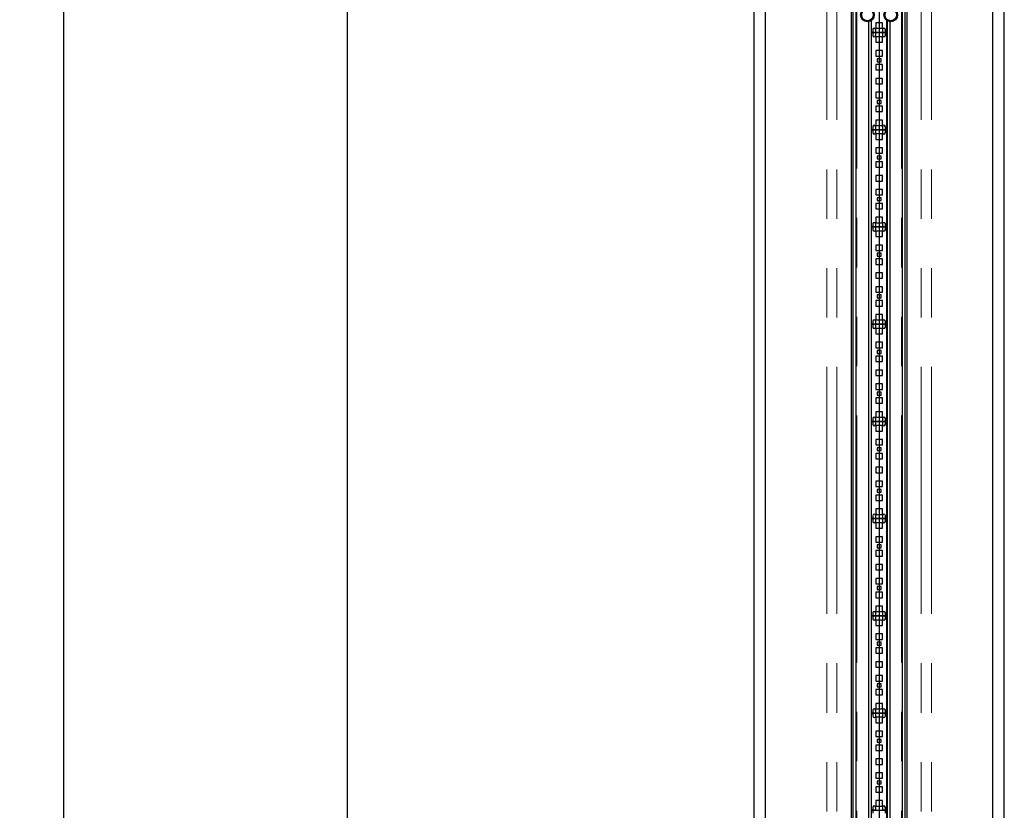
# Model space of a CAD drawing. Header units: millimetres. Extents: x 75 to 4122, y 120 to 5820.
# Tile 45 of 49: x 2187 to 2693, y 4131 to 4538. Entities that reach past the tile are written whole.
import ezdxf

# ---------------------------------------------------------------- set-up
doc = ezdxf.new("R2010")
doc.units = ezdxf.units.MM
doc.header["$LTSCALE"] = 20
doc.linetypes.add('PHANTOM', pattern=[12.7, 6.35, -1.27, 1.27, -1.27, 1.27, -1.27])
doc.layers.add('DISEGNO', color=7, linetype='Continuous')
doc.styles.add('SLDTEXTSTYLE0', font='ASTEP-SANS-REGULAR.TTF')
doc.dimstyles.new('SLDDIMSTYLE0', dxfattribs={"dimtxt": 55.654222, "dimasz": 40, "dimexe": 0, "dimexo": 0.0625, "dimgap": 13.913556, "dimtad": 0, "dimrnd": 1e-09, "dimzin": 12, "dimdsep": 46, "dimtxsty": 'SLDTEXTSTYLE0', "dimsah": 1, "dimcen": 0.09, "dimadec": 0, "dimazin": 3, "dimtfac": 1, "dimtofl": 0, "dimtmove": 0, "dimatfit": 3, "dimfxl": 0, "dimfrac": 2, "dimtolj": 1, "dimtzin": 12, "dimarcsym": 0})

# ---------------------------------------------------------------- blocks, each defined once
blk = doc.blocks.new('_D_2')
at = {"layer": 'DISEGNO', "color": 7}
for p, q in [((2544.27, 5121.21), (2335.13, 5121.21)), ((2355.13, 5121.21), (2355.13, 3875.47)), ((2355.13, 2491.21), (2355.13, 3736.95)), ((2544.27, 2491.21), (2335.13, 2491.21))]:
    blk.add_line(p, q, dxfattribs=at)
for points in [[(2355.13, 5121.21), (2347.63, 5081.21), (2362.63, 5081.21)], [(2355.13, 2491.21), (2362.63, 2531.21), (2347.63, 2531.21)]]:
    blk.add_solid(points, dxfattribs=at)
at = {"layer": 'DISEGNO', "color": 7, "insert": (2336.06, 3736.95), "char_height": 42.333, "attachment_point": 1, "rotation": 90, "style": 'SLDTEXTSTYLE0'}
blk.add_mtext('2630', dxfattribs=at)
blk = doc.blocks.new('_D_3')
at = {"layer": 'DISEGNO', "color": 7}
for p, q in [((2581.14, 5589.21), (2189.37, 5589.21)), ((2209.37, 5589.21), (2209.37, 4112.15)), ((2209.37, 2023.21), (2209.37, 3500.27)), ((2581.14, 2023.21), (2189.37, 2023.21))]:
    blk.add_line(p, q, dxfattribs=at)
for points in [[(2209.37, 5589.21), (2201.87, 5549.21), (2216.87, 5549.21)], [(2209.37, 2023.21), (2216.87, 2063.21), (2201.87, 2063.21)]]:
    blk.add_solid(points, dxfattribs=at)
at = {"layer": 'DISEGNO', "color": 7, "attachment_point": 1, "rotation": 90, "style": 'SLDTEXTSTYLE0'}
for s, insert, char_height in [('3550', (2190.3, 3973.15), 42.333), ('MIN. 2920 / MAX. ', (2190.3, 3500.27), 42.3333)]:
    blk.add_mtext(s, dxfattribs=dict(at, insert=insert, char_height=char_height))

msp = doc.modelspace()

# ---------------------------------------------------------------- linework, layer by layer
at = {"color": 7, "linetype": 'Continuous', "lineweight": 25}
for p, q in [((2564.267, 5121.211), (2564.267, 2491.211)), ((2570.267, 2491.211), (2570.267, 5121.211)), ((2687.01, 5121.211), (2687.01, 2491.211)), ((2693.01, 2491.211), (2693.01, 5121.211)), ((2614.208, 5096.211), (2614.208, 2864.211)), ((2615.208, 5096.211), (2615.208, 2864.211)), ((2616.613, 5096.211), (2616.613, 2863.011)), ((2628.636, 5096.211), (2628.636, 2864.211)), ((2628.638, 5096.211), (2628.638, 2864.211)), ((2628.638, 5096.211), (2628.638, 2864.211)), ((2628.641, 5096.211), (2628.641, 2864.211)), ((2640.663, 2863.011), (2640.663, 5096.211)), ((2642.069, 2864.211), (2642.069, 5096.211)), ((2643.068, 2864.211), (2643.068, 5096.211)), ((2623.138, 4536.746), (2623.138, 3987.675)), ((2624.488, 4537.239), (2624.488, 3987.182)), ((2624.638, 4537.338), (2624.638, 4531.211)), ((2630.388, 4536.191), (2626.888, 4536.191)), ((2626.888, 4536.191), (2626.888, 4533.391)), ((2630.388, 4533.391), (2630.388, 4536.191)), ((2632.638, 4531.211), (2632.638, 4537.338)), ((2632.788, 4537.239), (2632.788, 3987.182)), ((2634.138, 4536.746), (2634.138, 3987.675)), ((2624.638, 4531.211), (2625.388, 4531.211)), ((2624.638, 4531.211), (2624.638, 4481.211)), ((2625.388, 4531.211), (2624.638, 4531.211)), ((2625.388, 4532.711), (2625.388, 4531.211)), ((2625.388, 4531.211), (2626.888, 4531.211)), ((2625.388, 4531.211), (2625.388, 4529.711)), ((2626.888, 4531.211), (2625.388, 4531.211)), ((2626.888, 4533.391), (2630.388, 4533.391)), ((2626.888, 4531.211), (2626.888, 4532.711)), ((2626.888, 4531.211), (2630.388, 4531.211)), ((2626.888, 4529.711), (2626.888, 4531.211)), ((2630.388, 4531.211), (2626.888, 4531.211)), ((2630.388, 4532.711), (2630.388, 4531.211)), ((2630.388, 4531.211), (2631.888, 4531.211)), ((2630.388, 4531.211), (2630.388, 4529.711)), ((2631.888, 4531.211), (2630.388, 4531.211)), ((2631.888, 4531.211), (2631.888, 4532.711)), ((2631.888, 4531.211), (2632.638, 4531.211)), ((2631.888, 4529.711), (2631.888, 4531.211)), ((2632.638, 4531.211), (2631.888, 4531.211)), ((2632.638, 4481.211), (2632.638, 4531.211)), ((2626.888, 4529.031), (2626.888, 4526.231)), ((2630.388, 4529.031), (2626.888, 4529.031)), ((2626.888, 4526.231), (2630.388, 4526.231)), ((2630.388, 4526.231), (2630.388, 4529.031)), ((2626.888, 4521.891), (2626.888, 4519.091)), ((2630.388, 4521.891), (2626.888, 4521.891)), ((2630.388, 4519.091), (2630.388, 4521.891)), ((2626.888, 4519.091), (2630.388, 4519.091)), ((2627.638, 4517.671), (2627.638, 4516.171)), ((2629.638, 4517.671), (2627.638, 4517.671)), ((2627.638, 4516.171), (2629.638, 4516.171)), ((2629.638, 4516.171), (2629.638, 4517.671)), ((2626.888, 4514.751), (2626.888, 4511.951)), ((2630.388, 4514.751), (2626.888, 4514.751)), ((2626.888, 4511.951), (2630.388, 4511.951)), ((2630.388, 4511.951), (2630.388, 4514.751)), ((2630.388, 4507.611), (2626.888, 4507.611)), ((2626.888, 4507.611), (2626.888, 4504.811)), ((2630.388, 4504.811), (2630.388, 4507.611)), ((2626.888, 4504.811), (2630.388, 4504.811)), ((2630.388, 4500.471), (2626.888, 4500.471)), ((2626.888, 4500.471), (2626.888, 4497.671)), ((2630.388, 4497.671), (2630.388, 4500.471)), ((2626.888, 4497.671), (2630.388, 4497.671)), ((2627.638, 4496.251), (2627.638, 4494.751)), ((2629.638, 4496.251), (2627.638, 4496.251)), ((2629.638, 4494.751), (2629.638, 4496.251)), ((2626.888, 4493.331), (2626.888, 4490.531)), ((2630.388, 4493.331), (2626.888, 4493.331)), ((2626.888, 4490.531), (2630.388, 4490.531)), ((2627.638, 4494.751), (2629.638, 4494.751)), ((2630.388, 4490.531), (2630.388, 4493.331)), ((2630.388, 4486.191), (2626.888, 4486.191)), ((2626.888, 4486.191), (2626.888, 4483.391)), ((2630.388, 4483.391), (2630.388, 4486.191)), ((2624.638, 4481.211), (2624.638, 4431.211)), ((2625.388, 4481.211), (2624.638, 4481.211)), ((2624.638, 4481.211), (2625.388, 4481.211)), ((2625.388, 4482.711), (2625.388, 4481.211)), ((2625.388, 4481.211), (2625.388, 4479.711)), ((2626.888, 4481.211), (2625.388, 4481.211)), ((2625.388, 4481.211), (2626.888, 4481.211)), ((2626.888, 4483.391), (2630.388, 4483.391)), ((2626.888, 4481.211), (2626.888, 4482.711)), ((2626.888, 4479.711), (2626.888, 4481.211)), ((2630.388, 4481.211), (2626.888, 4481.211)), ((2626.888, 4481.211), (2630.388, 4481.211)), ((2630.388, 4482.711), (2630.388, 4481.211)), ((2630.388, 4481.211), (2630.388, 4479.711)), ((2631.888, 4481.211), (2630.388, 4481.211)), ((2630.388, 4481.211), (2631.888, 4481.211)), ((2631.888, 4481.211), (2631.888, 4482.711)), ((2631.888, 4479.711), (2631.888, 4481.211)), ((2632.638, 4481.211), (2631.888, 4481.211)), ((2631.888, 4481.211), (2632.638, 4481.211)), ((2632.638, 4431.211), (2632.638, 4481.211)), ((2626.888, 4479.031), (2626.888, 4476.231)), ((2630.388, 4479.031), (2626.888, 4479.031)), ((2626.888, 4476.231), (2630.388, 4476.231)), ((2630.388, 4476.231), (2630.388, 4479.031)), ((2630.388, 4471.891), (2626.888, 4471.891)), ((2626.888, 4471.891), (2626.888, 4469.091)), ((2630.388, 4469.091), (2630.388, 4471.891)), ((2626.888, 4469.091), (2630.388, 4469.091)), ((2627.638, 4467.671), (2627.638, 4466.171)), ((2629.638, 4467.671), (2627.638, 4467.671)), ((2627.638, 4466.171), (2629.638, 4466.171)), ((2629.638, 4466.171), (2629.638, 4467.671)), ((2630.388, 4464.751), (2626.888, 4464.751)), ((2626.888, 4464.751), (2626.888, 4461.951)), ((2626.888, 4461.951), (2630.388, 4461.951)), ((2630.388, 4461.951), (2630.388, 4464.751)), ((2626.888, 4457.611), (2626.888, 4454.811)), ((2630.388, 4457.611), (2626.888, 4457.611)), ((2630.388, 4454.811), (2630.388, 4457.611)), ((2626.888, 4454.811), (2630.388, 4454.811)), ((2626.888, 4450.471), (2626.888, 4447.671)), ((2630.388, 4450.471), (2626.888, 4450.471)), ((2630.388, 4447.671), (2630.388, 4450.471)), ((2626.888, 4447.671), (2630.388, 4447.671)), ((2627.638, 4446.251), (2627.638, 4444.751)), ((2629.638, 4446.251), (2627.638, 4446.251)), ((2627.638, 4444.751), (2629.638, 4444.751)), ((2629.638, 4444.751), (2629.638, 4446.251)), ((2630.388, 4443.331), (2626.888, 4443.331)), ((2626.888, 4443.331), (2626.888, 4440.531)), ((2626.888, 4440.531), (2630.388, 4440.531)), ((2630.388, 4440.531), (2630.388, 4443.331)), ((2630.388, 4436.191), (2626.888, 4436.191)), ((2626.888, 4436.191), (2626.888, 4433.391)), ((2630.388, 4433.391), (2630.388, 4436.191)), ((2624.638, 4431.211), (2624.638, 4381.211)), ((2625.388, 4431.211), (2624.638, 4431.211)), ((2624.638, 4431.211), (2625.388, 4431.211)), ((2625.388, 4432.711), (2625.388, 4431.211)), ((2625.388, 4431.211), (2625.388, 4429.711)), ((2626.888, 4431.211), (2625.388, 4431.211)), ((2625.388, 4431.211), (2626.888, 4431.211)), ((2626.888, 4433.391), (2630.388, 4433.391)), ((2626.888, 4431.211), (2626.888, 4432.711)), ((2626.888, 4429.711), (2626.888, 4431.211)), ((2630.388, 4431.211), (2626.888, 4431.211)), ((2626.888, 4431.211), (2630.388, 4431.211)), ((2630.388, 4432.711), (2630.388, 4431.211)), ((2630.388, 4431.211), (2630.388, 4429.711)), ((2631.888, 4431.211), (2630.388, 4431.211)), ((2630.388, 4431.211), (2631.888, 4431.211)), ((2631.888, 4431.211), (2631.888, 4432.711)), ((2631.888, 4429.711), (2631.888, 4431.211)), ((2632.638, 4431.211), (2631.888, 4431.211)), ((2631.888, 4431.211), (2632.638, 4431.211)), ((2632.638, 4381.211), (2632.638, 4431.211)), ((2626.888, 4429.031), (2626.888, 4426.231)), ((2630.388, 4429.031), (2626.888, 4429.031)), ((2626.888, 4426.231), (2630.388, 4426.231)), ((2630.388, 4426.231), (2630.388, 4429.031)), ((2630.388, 4421.891), (2626.888, 4421.891)), ((2626.888, 4421.891), (2626.888, 4419.091)), ((2630.388, 4419.091), (2630.388, 4421.891)), ((2626.888, 4419.091), (2630.388, 4419.091)), ((2626.888, 4414.751), (2626.888, 4411.951)), ((2630.388, 4414.751), (2626.888, 4414.751)), ((2627.638, 4417.671), (2627.638, 4416.171)), ((2629.638, 4417.671), (2627.638, 4417.671)), ((2627.638, 4416.171), (2629.638, 4416.171)), ((2629.638, 4416.171), (2629.638, 4417.671)), ((2630.388, 4411.951), (2630.388, 4414.751)), ((2626.888, 4411.951), (2630.388, 4411.951)), ((2626.888, 4407.611), (2626.888, 4404.811)), ((2630.388, 4407.611), (2626.888, 4407.611)), ((2626.888, 4404.811), (2630.388, 4404.811)), ((2630.388, 4404.811), (2630.388, 4407.611)), ((2630.388, 4400.471), (2626.888, 4400.471)), ((2626.888, 4400.471), (2626.888, 4397.671)), ((2630.388, 4397.671), (2630.388, 4400.471)), ((2626.888, 4397.671), (2630.388, 4397.671)), ((2627.638, 4396.251), (2627.638, 4394.751)), ((2629.638, 4396.251), (2627.638, 4396.251)), ((2627.638, 4394.751), (2629.638, 4394.751)), ((2629.638, 4394.751), (2629.638, 4396.251)), ((2630.388, 4393.331), (2626.888, 4393.331)), ((2626.888, 4393.331), (2626.888, 4390.531)), ((2626.888, 4390.531), (2630.388, 4390.531)), ((2630.388, 4390.531), (2630.388, 4393.331)), ((2626.888, 4386.191), (2626.888, 4383.391)), ((2630.388, 4386.191), (2626.888, 4386.191)), ((2630.388, 4383.391), (2630.388, 4386.191)), ((2624.638, 4381.211), (2625.388, 4381.211)), ((2624.638, 4381.211), (2624.638, 4331.211)), ((2625.388, 4381.211), (2624.638, 4381.211)), ((2625.388, 4382.711), (2625.388, 4381.211)), ((2625.388, 4381.211), (2626.888, 4381.211)), ((2625.388, 4381.211), (2625.388, 4379.711)), ((2626.888, 4381.211), (2625.388, 4381.211)), ((2626.888, 4383.391), (2630.388, 4383.391)), ((2626.888, 4381.211), (2626.888, 4382.711)), ((2626.888, 4381.211), (2630.388, 4381.211)), ((2626.888, 4379.711), (2626.888, 4381.211)), ((2630.388, 4381.211), (2626.888, 4381.211)), ((2626.888, 4379.031), (2626.888, 4376.231)), ((2630.388, 4379.031), (2626.888, 4379.031)), ((2630.388, 4382.711), (2630.388, 4381.211)), ((2630.388, 4381.211), (2631.888, 4381.211)), ((2630.388, 4381.211), (2630.388, 4379.711)), ((2631.888, 4381.211), (2630.388, 4381.211)), ((2630.388, 4376.231), (2630.388, 4379.031)), ((2631.888, 4381.211), (2631.888, 4382.711)), ((2631.888, 4381.211), (2632.638, 4381.211)), ((2631.888, 4379.711), (2631.888, 4381.211)), ((2632.638, 4381.211), (2631.888, 4381.211)), ((2632.638, 4331.211), (2632.638, 4381.211)), ((2626.888, 4376.231), (2630.388, 4376.231)), ((2630.388, 4371.891), (2626.888, 4371.891)), ((2626.888, 4371.891), (2626.888, 4369.091)), ((2626.888, 4369.091), (2630.388, 4369.091)), ((2630.388, 4369.091), (2630.388, 4371.891)), ((2626.888, 4364.751), (2626.888, 4361.951)), ((2630.388, 4364.751), (2626.888, 4364.751)), ((2627.638, 4367.671), (2627.638, 4366.171)), ((2629.638, 4367.671), (2627.638, 4367.671)), ((2627.638, 4366.171), (2629.638, 4366.171)), ((2629.638, 4366.171), (2629.638, 4367.671)), ((2630.388, 4361.951), (2630.388, 4364.751)), ((2626.888, 4361.951), (2630.388, 4361.951)), ((2630.388, 4357.611), (2626.888, 4357.611)), ((2626.888, 4357.611), (2626.888, 4354.811)), ((2626.888, 4354.811), (2630.388, 4354.811)), ((2630.388, 4354.811), (2630.388, 4357.611)), ((2626.888, 4350.471), (2626.888, 4347.671)), ((2630.388, 4350.471), (2626.888, 4350.471)), ((2630.388, 4347.671), (2630.388, 4350.471)), ((2626.888, 4347.671), (2630.388, 4347.671)), ((2627.638, 4346.251), (2627.638, 4344.751)), ((2629.638, 4346.251), (2627.638, 4346.251)), ((2627.638, 4344.751), (2629.638, 4344.751)), ((2629.638, 4344.751), (2629.638, 4346.251)), ((2626.888, 4343.331), (2626.888, 4340.531)), ((2630.388, 4343.331), (2626.888, 4343.331)), ((2626.888, 4340.531), (2630.388, 4340.531)), ((2630.388, 4340.531), (2630.388, 4343.331)), ((2626.888, 4336.191), (2626.888, 4333.391)), ((2630.388, 4336.191), (2626.888, 4336.191)), ((2626.888, 4333.391), (2630.388, 4333.391)), ((2630.388, 4333.391), (2630.388, 4336.191)), ((2624.638, 4331.211), (2624.638, 4281.211)), ((2625.388, 4331.211), (2624.638, 4331.211)), ((2624.638, 4331.211), (2625.388, 4331.211)), ((2625.388, 4332.711), (2625.388, 4331.211)), ((2625.388, 4331.211), (2625.388, 4329.711)), ((2626.888, 4331.211), (2625.388, 4331.211)), ((2625.388, 4331.211), (2626.888, 4331.211)), ((2626.888, 4331.211), (2626.888, 4332.711)), ((2626.888, 4329.711), (2626.888, 4331.211)), ((2630.388, 4331.211), (2626.888, 4331.211)), ((2626.888, 4331.211), (2630.388, 4331.211)), ((2630.388, 4329.031), (2626.888, 4329.031)), ((2626.888, 4329.031), (2626.888, 4326.231)), ((2630.388, 4332.711), (2630.388, 4331.211)), ((2630.388, 4331.211), (2630.388, 4329.711)), ((2631.888, 4331.211), (2630.388, 4331.211)), ((2630.388, 4331.211), (2631.888, 4331.211)), ((2630.388, 4326.231), (2630.388, 4329.031)), ((2631.888, 4331.211), (2631.888, 4332.711)), ((2631.888, 4329.711), (2631.888, 4331.211)), ((2632.638, 4331.211), (2631.888, 4331.211)), ((2631.888, 4331.211), (2632.638, 4331.211)), ((2632.638, 4281.211), (2632.638, 4331.211)), ((2626.888, 4326.231), (2630.388, 4326.231)), ((2626.888, 4321.891), (2626.888, 4319.091)), ((2630.388, 4321.891), (2626.888, 4321.891)), ((2626.888, 4319.091), (2630.388, 4319.091)), ((2630.388, 4319.091), (2630.388, 4321.891)), ((2626.888, 4314.751), (2626.888, 4311.951)), ((2630.388, 4314.751), (2626.888, 4314.751)), ((2627.638, 4317.671), (2627.638, 4316.171)), ((2629.638, 4317.671), (2627.638, 4317.671)), ((2627.638, 4316.171), (2629.638, 4316.171)), ((2629.638, 4316.171), (2629.638, 4317.671)), ((2630.388, 4311.951), (2630.388, 4314.751)), ((2626.888, 4311.951), (2630.388, 4311.951)), ((2630.388, 4307.611), (2626.888, 4307.611)), ((2626.888, 4307.611), (2626.888, 4304.811)), ((2626.888, 4304.811), (2630.388, 4304.811)), ((2630.388, 4304.811), (2630.388, 4307.611)), ((2626.888, 4300.471), (2626.888, 4297.671)), ((2630.388, 4300.471), (2626.888, 4300.471)), ((2630.388, 4297.671), (2630.388, 4300.471)), ((2626.888, 4297.671), (2630.388, 4297.671)), ((2626.888, 4293.331), (2626.888, 4290.531)), ((2630.388, 4293.331), (2626.888, 4293.331)), ((2627.638, 4296.251), (2627.638, 4294.751)), ((2629.638, 4296.251), (2627.638, 4296.251)), ((2627.638, 4294.751), (2629.638, 4294.751)), ((2629.638, 4294.751), (2629.638, 4296.251)), ((2630.388, 4290.531), (2630.388, 4293.331)), ((2626.888, 4290.531), (2630.388, 4290.531)), ((2630.388, 4286.191), (2626.888, 4286.191)), ((2626.888, 4286.191), (2626.888, 4283.391)), ((2626.888, 4283.391), (2630.388, 4283.391)), ((2630.388, 4283.391), (2630.388, 4286.191)), ((2624.638, 4281.211), (2624.638, 4231.211)), ((2625.388, 4281.211), (2624.638, 4281.211)), ((2624.638, 4281.211), (2625.388, 4281.211)), ((2625.388, 4282.711), (2625.388, 4281.211)), ((2625.388, 4281.211), (2625.388, 4279.711)), ((2626.888, 4281.211), (2625.388, 4281.211)), ((2625.388, 4281.211), (2626.888, 4281.211)), ((2626.888, 4281.211), (2626.888, 4282.711)), ((2626.888, 4279.711), (2626.888, 4281.211)), ((2630.388, 4281.211), (2626.888, 4281.211)), ((2626.888, 4281.211), (2630.388, 4281.211)), ((2626.888, 4279.031), (2626.888, 4276.231)), ((2630.388, 4279.031), (2626.888, 4279.031)), ((2630.388, 4282.711), (2630.388, 4281.211)), ((2630.388, 4281.211), (2630.388, 4279.711)), ((2631.888, 4281.211), (2630.388, 4281.211)), ((2630.388, 4281.211), (2631.888, 4281.211)), ((2630.388, 4276.231), (2630.388, 4279.031)), ((2631.888, 4281.211), (2631.888, 4282.711)), ((2631.888, 4279.711), (2631.888, 4281.211)), ((2632.638, 4281.211), (2631.888, 4281.211)), ((2631.888, 4281.211), (2632.638, 4281.211)), ((2632.638, 4231.211), (2632.638, 4281.211)), ((2626.888, 4276.231), (2630.388, 4276.231)), ((2630.388, 4271.891), (2626.888, 4271.891)), ((2626.888, 4271.891), (2626.888, 4269.091)), ((2626.888, 4269.091), (2630.388, 4269.091)), ((2627.638, 4267.671), (2627.638, 4266.171)), ((2629.638, 4267.671), (2627.638, 4267.671)), ((2629.638, 4266.171), (2629.638, 4267.671)), ((2630.388, 4269.091), (2630.388, 4271.891)), ((2630.388, 4264.751), (2626.888, 4264.751)), ((2626.888, 4264.751), (2626.888, 4261.951)), ((2627.638, 4266.171), (2629.638, 4266.171)), ((2630.388, 4261.951), (2630.388, 4264.751)), ((2626.888, 4261.951), (2630.388, 4261.951)), ((2630.388, 4257.611), (2626.888, 4257.611)), ((2626.888, 4257.611), (2626.888, 4254.811)), ((2630.388, 4254.811), (2630.388, 4257.611)), ((2626.888, 4254.811), (2630.388, 4254.811)), ((2626.888, 4250.471), (2626.888, 4247.671)), ((2630.388, 4250.471), (2626.888, 4250.471)), ((2626.888, 4247.671), (2630.388, 4247.671)), ((2630.388, 4247.671), (2630.388, 4250.471)), ((2626.888, 4243.331), (2626.888, 4240.531)), ((2630.388, 4243.331), (2626.888, 4243.331)), ((2627.638, 4246.251), (2627.638, 4244.751)), ((2629.638, 4246.251), (2627.638, 4246.251)), ((2627.638, 4244.751), (2629.638, 4244.751)), ((2629.638, 4244.751), (2629.638, 4246.251)), ((2630.388, 4240.531), (2630.388, 4243.331)), ((2626.888, 4240.531), (2630.388, 4240.531)), ((2625.388, 4232.711), (2625.388, 4231.211)), ((2626.888, 4236.191), (2626.888, 4233.391)), ((2630.388, 4236.191), (2626.888, 4236.191)), ((2626.888, 4233.391), (2630.388, 4233.391)), ((2626.888, 4231.211), (2626.888, 4232.711)), ((2630.388, 4233.391), (2630.388, 4236.191)), ((2630.388, 4232.711), (2630.388, 4231.211)), ((2631.888, 4231.211), (2631.888, 4232.711)), ((2624.638, 4231.211), (2624.638, 4181.211)), ((2625.388, 4231.211), (2624.638, 4231.211)), ((2624.638, 4231.211), (2625.388, 4231.211)), ((2625.388, 4231.211), (2625.388, 4229.711)), ((2626.888, 4231.211), (2625.388, 4231.211)), ((2625.388, 4231.211), (2626.888, 4231.211)), ((2626.888, 4229.711), (2626.888, 4231.211)), ((2630.388, 4231.211), (2626.888, 4231.211)), ((2626.888, 4231.211), (2630.388, 4231.211)), ((2630.388, 4229.031), (2626.888, 4229.031)), ((2626.888, 4229.031), (2626.888, 4226.231)), ((2630.388, 4231.211), (2630.388, 4229.711)), ((2631.888, 4231.211), (2630.388, 4231.211)), ((2630.388, 4231.211), (2631.888, 4231.211)), ((2630.388, 4226.231), (2630.388, 4229.031)), ((2631.888, 4229.711), (2631.888, 4231.211)), ((2632.638, 4231.211), (2631.888, 4231.211)), ((2631.888, 4231.211), (2632.638, 4231.211)), ((2632.638, 4181.211), (2632.638, 4231.211)), ((2626.888, 4226.231), (2630.388, 4226.231)), ((2630.388, 4221.891), (2626.888, 4221.891)), ((2626.888, 4221.891), (2626.888, 4219.091)), ((2626.888, 4219.091), (2630.388, 4219.091)), ((2627.638, 4217.671), (2627.638, 4216.171)), ((2629.638, 4217.671), (2627.638, 4217.671)), ((2629.638, 4216.171), (2629.638, 4217.671)), ((2630.388, 4219.091), (2630.388, 4221.891)), ((2626.888, 4214.751), (2626.888, 4211.951)), ((2630.388, 4214.751), (2626.888, 4214.751)), ((2626.888, 4211.951), (2630.388, 4211.951)), ((2627.638, 4216.171), (2629.638, 4216.171)), ((2630.388, 4211.951), (2630.388, 4214.751)), ((2626.888, 4207.611), (2626.888, 4204.811)), ((2630.388, 4207.611), (2626.888, 4207.611)), ((2630.388, 4204.811), (2630.388, 4207.611)), ((2626.888, 4204.811), (2630.388, 4204.811)), ((2626.888, 4200.471), (2626.888, 4197.671)), ((2630.388, 4200.471), (2626.888, 4200.471)), ((2626.888, 4197.671), (2630.388, 4197.671)), ((2630.388, 4197.671), (2630.388, 4200.471)), ((2626.888, 4193.331), (2626.888, 4190.531)), ((2630.388, 4193.331), (2626.888, 4193.331)), ((2627.638, 4196.251), (2627.638, 4194.751)), ((2629.638, 4196.251), (2627.638, 4196.251)), ((2627.638, 4194.751), (2629.638, 4194.751)), ((2629.638, 4194.751), (2629.638, 4196.251)), ((2630.388, 4190.531), (2630.388, 4193.331)), ((2626.888, 4190.531), (2630.388, 4190.531)), ((2625.388, 4182.711), (2625.388, 4181.211)), ((2626.888, 4186.191), (2626.888, 4183.391)), ((2630.388, 4186.191), (2626.888, 4186.191)), ((2626.888, 4183.391), (2630.388, 4183.391)), ((2626.888, 4181.211), (2626.888, 4182.711)), ((2630.388, 4183.391), (2630.388, 4186.191)), ((2630.388, 4182.711), (2630.388, 4181.211)), ((2631.888, 4181.211), (2631.888, 4182.711)), ((2624.638, 4181.211), (2625.388, 4181.211)), ((2624.638, 4181.211), (2624.638, 4131.211)), ((2625.388, 4181.211), (2624.638, 4181.211)), ((2625.388, 4181.211), (2626.888, 4181.211)), ((2625.388, 4181.211), (2625.388, 4179.711)), ((2626.888, 4181.211), (2625.388, 4181.211)), ((2626.888, 4181.211), (2630.388, 4181.211)), ((2626.888, 4179.711), (2626.888, 4181.211)), ((2630.388, 4181.211), (2626.888, 4181.211)), ((2630.388, 4179.031), (2626.888, 4179.031)), ((2626.888, 4179.031), (2626.888, 4176.231)), ((2630.388, 4181.211), (2631.888, 4181.211)), ((2630.388, 4181.211), (2630.388, 4179.711)), ((2631.888, 4181.211), (2630.388, 4181.211)), ((2630.388, 4176.231), (2630.388, 4179.031)), ((2631.888, 4181.211), (2632.638, 4181.211)), ((2631.888, 4179.711), (2631.888, 4181.211)), ((2632.638, 4181.211), (2631.888, 4181.211)), ((2632.638, 4131.211), (2632.638, 4181.211)), ((2626.888, 4176.231), (2630.388, 4176.231)), ((2630.388, 4171.891), (2626.888, 4171.891)), ((2626.888, 4171.891), (2626.888, 4169.091)), ((2630.388, 4169.091), (2630.388, 4171.891)), ((2626.888, 4169.091), (2630.388, 4169.091)), ((2627.638, 4167.671), (2627.638, 4166.171)), ((2629.638, 4167.671), (2627.638, 4167.671)), ((2629.638, 4166.171), (2629.638, 4167.671)), ((2626.888, 4164.751), (2626.888, 4161.951)), ((2630.388, 4164.751), (2626.888, 4164.751)), ((2626.888, 4161.951), (2630.388, 4161.951)), ((2627.638, 4166.171), (2629.638, 4166.171)), ((2630.388, 4161.951), (2630.388, 4164.751)), ((2626.888, 4157.611), (2626.888, 4154.811)), ((2630.388, 4157.611), (2626.888, 4157.611)), ((2630.388, 4154.811), (2630.388, 4157.611)), ((2626.888, 4154.811), (2630.388, 4154.811)), ((2626.888, 4150.471), (2626.888, 4147.671)), ((2630.388, 4150.471), (2626.888, 4150.471)), ((2626.888, 4147.671), (2630.388, 4147.671)), ((2627.638, 4146.251), (2627.638, 4144.751)), ((2629.638, 4146.251), (2627.638, 4146.251)), ((2629.638, 4144.751), (2629.638, 4146.251)), ((2630.388, 4147.671), (2630.388, 4150.471)), ((2626.888, 4143.331), (2626.888, 4140.531)), ((2630.388, 4143.331), (2626.888, 4143.331)), ((2627.638, 4144.751), (2629.638, 4144.751)), ((2630.388, 4140.531), (2630.388, 4143.331)), ((2626.888, 4140.531), (2630.388, 4140.531)), ((2626.888, 4136.191), (2626.888, 4133.391)), ((2630.388, 4136.191), (2626.888, 4136.191)), ((2630.388, 4133.391), (2630.388, 4136.191)), ((2625.388, 4131.211), (2624.638, 4131.211)), ((2624.638, 4131.211), (2625.388, 4131.211)), ((2625.388, 4132.711), (2625.388, 4131.211)), ((2625.388, 4131.211), (2625.388, 4129.711)), ((2626.888, 4131.211), (2625.388, 4131.211)), ((2625.388, 4131.211), (2626.888, 4131.211)), ((2626.888, 4133.391), (2630.388, 4133.391)), ((2626.888, 4131.211), (2626.888, 4132.711)), ((2626.888, 4131.211), (2630.388, 4131.211)), ((2630.388, 4132.711), (2630.388, 4131.211)), ((2631.888, 4131.211), (2630.388, 4131.211)), ((2630.388, 4131.211), (2631.888, 4131.211)), ((2631.888, 4131.211), (2631.888, 4132.711)), ((2631.888, 4129.711), (2631.888, 4131.211)), ((2632.638, 4131.211), (2631.888, 4131.211)), ((2631.888, 4131.211), (2632.638, 4131.211)), ((2632.638, 4081.211), (2632.638, 4131.211))]:
    msp.add_line(p, q, dxfattribs=at)
at = {"color": 250, "linetype": 'PHANTOM', "lineweight": 18}
for p, q in [((2601.761, 5121.211), (2601.761, 2863.011)), ((2606.931, 5121.211), (2606.931, 2863.011)), ((2650.346, 5121.211), (2650.346, 2863.011)), ((2655.515, 5121.211), (2655.515, 2863.011)), ((2614.302, 5096.211), (2614.302, 2864.211)), ((2614.357, 5096.211), (2614.357, 2864.211)), ((2615.303, 5096.211), (2615.303, 2864.211)), ((2615.342, 5096.211), (2615.342, 2864.211)), ((2617.113, 5096.211), (2617.113, 2863.011)), ((2640.163, 5096.211), (2640.163, 2863.011)), ((2641.918, 5096.211), (2641.918, 2864.211)), ((2641.984, 5096.211), (2641.984, 2864.211)), ((2642.92, 5096.211), (2642.92, 2864.211)), ((2642.96, 5096.211), (2642.96, 2864.211))]:
    msp.add_line(p, q, dxfattribs=at)
at = {"color": 7, "linetype": 'Continuous', "lineweight": 25}
for centre, radius in [((2622.638, 4540.211), 3.5), ((2622.638, 4540.211), 3), ((2634.638, 4540.211), 3.5), ((2634.638, 4540.211), 3)]:
    msp.add_circle(centre, radius, dxfattribs=at)
for centre, start, end in [((2626.138, 4532.711), 360, 180), ((2631.138, 4532.711), 0, 180), ((2626.138, 4529.711), 180, 0), ((2631.138, 4529.711), 180, 0), ((2626.138, 4482.711), 360, 180), ((2631.138, 4482.711), 0, 180), ((2626.138, 4479.711), 180, 0), ((2631.138, 4479.711), 180, 0), ((2626.138, 4432.711), 360, 180), ((2626.138, 4429.711), 180, 0), ((2631.138, 4432.711), 0, 180), ((2631.138, 4429.711), 180, 0), ((2626.138, 4382.711), 0, 180), ((2626.138, 4379.711), 180, 0), ((2631.138, 4382.711), 0, 180), ((2631.138, 4379.711), 180, 0), ((2626.138, 4332.711), 360, 180), ((2631.138, 4332.711), 0, 180), ((2626.138, 4329.711), 180, 0), ((2631.138, 4329.711), 180, 0), ((2626.138, 4282.711), 0, 180), ((2631.138, 4282.711), 0, 180), ((2626.138, 4279.711), 180, 0), ((2631.138, 4279.711), 180, 0), ((2626.138, 4232.711), 0, 180), ((2631.138, 4232.711), 0, 180), ((2626.138, 4229.711), 180, 0), ((2631.138, 4229.711), 180, 0), ((2626.138, 4182.711), 0, 180), ((2631.138, 4182.711), 0, 180), ((2626.138, 4179.711), 180, 0), ((2631.138, 4179.711), 180, 0), ((2626.138, 4132.711), 360, 180), ((2631.138, 4132.711), 0, 180)]:
    msp.add_arc(centre, 0.75, start, end, dxfattribs=at)

# ---------------------------------------------------------------- dimensions: what is measured, and where the dimension line sits
at = {"layer": 'DISEGNO', "color": 7}
dim = msp.add_linear_dim(base=(2209.373, 5589.211), p1=(2601.138, 2023.211), p2=(2601.138, 5589.211), angle=90, text='MIN. 2920 / MAX. <>', dimstyle='SLDDIMSTYLE0', dxfattribs=at)
dim.commit()
dim.dimension.update_dxf_attribs({"geometry": '_D_3', "text_midpoint": (2209.373, 3806.211), "dimtype": 160})
dim = msp.add_linear_dim(base=(2355.131, 2491.211), p1=(2564.267, 5121.211), p2=(2564.267, 2491.211), angle=90, dimstyle='SLDDIMSTYLE0', dxfattribs=at)
dim.commit()
dim.dimension.update_dxf_attribs({"geometry": '_D_2', "text_midpoint": (2355.131, 3806.211), "dimtype": 160})

doc.saveas('drawing.dxf')
